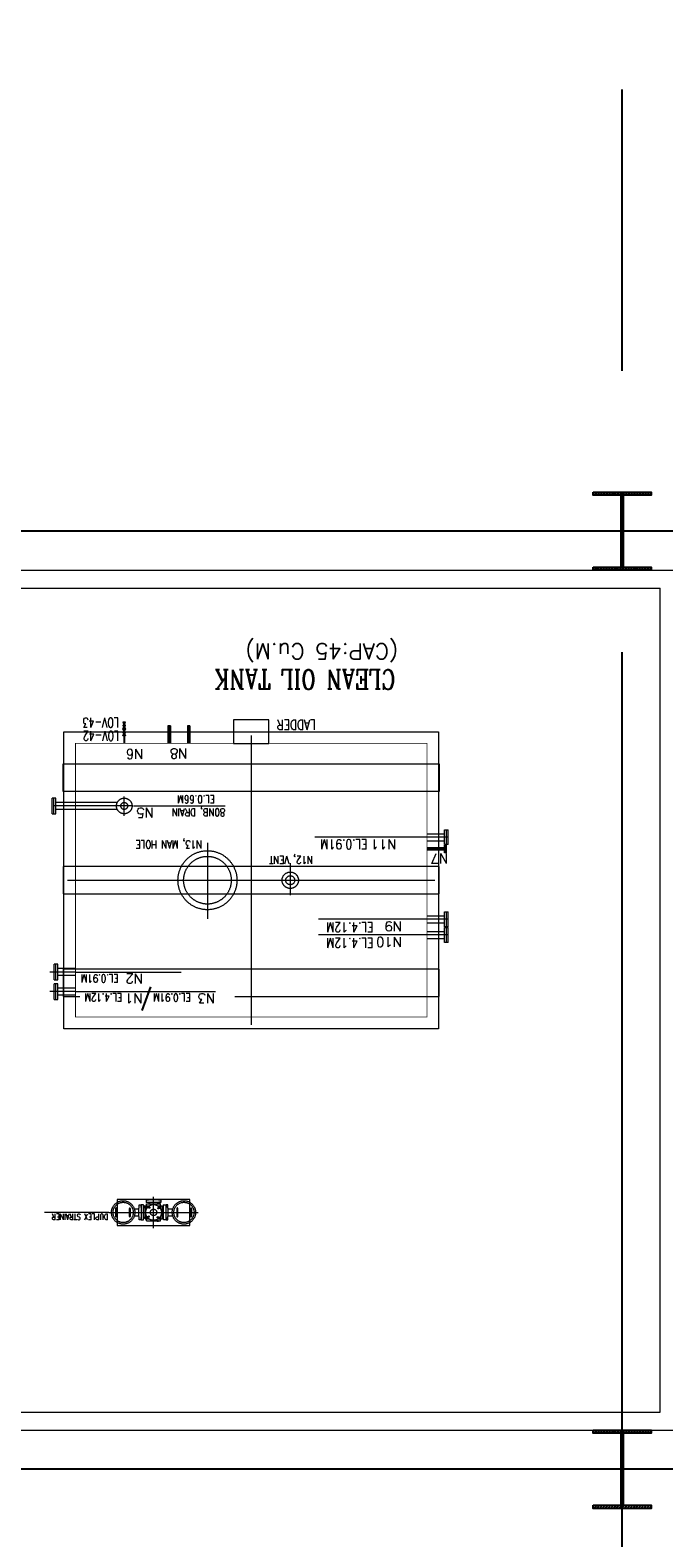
# Model space of a CAD drawing. Header units: inches. Extents: x 0 to 1544102, y -512776 to 23144100.
# Tile 19 of 256: x 28369 to 29383, y -137445 to -135034. Entities that reach past the tile are written whole.
import ezdxf

# ---------------------------------------------------------------- set-up
doc = ezdxf.new("R2010")
doc.units = ezdxf.units.IN
doc.header["$LTSCALE"] = 1800
doc.header["$MEASUREMENT"] = 0
for name, pattern in [('CENTER', [2, 1.25, -0.25, 0.25, -0.25]), ('CENTER2', [1.125, 0.75, -0.125, 0.125, -0.125]), ('HIDDEN', [0.375, 0.25, -0.125])]:
    doc.linetypes.add(name, pattern=pattern)
doc.layers.get('0').update_dxf_attribs({"color": 253, "lineweight": 9})
for name, color, linetype, lineweight in [('CEN', 2, 'CENTER', 15), ('CONCRETE', 145, 'Continuous', 15), ('EQUIP', 8, 'HIDDEN', 9)]:
    doc.layers.add(name, color=color, linetype=linetype, lineweight=lineweight)
for name, color, linetype in [('COL', 1, 'Continuous'), ('DIM', 4, 'Continuous'), ('GRID', 251, 'CENTER'), ('TEXT', 3, 'Continuous')]:
    doc.layers.add(name, color=color, linetype=linetype)
doc.styles.add('COMPLEX', font='complex')
doc.styles.add('ROMANS', font='romans.shx')

msp = doc.modelspace()

# ---------------------------------------------------------------- hatches: boundary and pattern name
at = {"layer": 'COL'}
h = msp.add_hatch(dxfattribs=at)
h.set_pattern_fill('ANSI31', color=8, scale=25, angle=180, style=0)
h.set_pattern_definition([(225, (-40684.5007, -150234.3734), (2.20970869, -2.20970869), [])])
h.paths.add_polyline_path([(29362.33, -135772.43), (29316.08, -135772.43), (29316.08, -135777.43), (29317.83, -135777.43), (29362.33, -135777.43)])
h.paths.add_polyline_path([(29316.08, -135772.43), (29269.83, -135772.43), (29269.83, -135777.43), (29316.08, -135777.43)])
h.paths.add_polyline_path([(29317.83, -135777.43), (29316.08, -135777.43), (29316.08, -135834.93), (29317.83, -135834.93)])
h.paths.add_polyline_path([(29316.08, -135777.43), (29314.33, -135777.43), (29314.33, -135834.93), (29316.08, -135834.93)])
h.paths.add_polyline_path([(29317.83, -135834.93), (29316.08, -135834.93), (29316.08, -135892.43), (29317.83, -135892.43)])
h.paths.add_polyline_path([(29316.08, -135834.93), (29314.33, -135834.93), (29314.33, -135892.43), (29316.08, -135892.43)])
h.paths.add_polyline_path([(29362.33, -135892.43), (29316.08, -135892.43), (29316.08, -135897.43), (29362.33, -135897.43)])
h.paths.add_polyline_path([(29316.08, -135892.43), (29314.33, -135892.43), (29269.83, -135892.43), (29269.83, -135897.43), (29316.08, -135897.43)])
h = msp.add_hatch(dxfattribs=at)
h.set_pattern_fill('ANSI31', color=8, scale=25, angle=180, style=0)
h.set_pattern_definition([(225, (-40684.5007, -151734.3734), (2.20970869, -2.20970869), [])])
h.paths.add_polyline_path([(29362.33, -137272.43), (29316.08, -137272.43), (29316.08, -137277.43), (29317.83, -137277.43), (29362.33, -137277.43)])
h.paths.add_polyline_path([(29316.08, -137272.43), (29269.83, -137272.43), (29269.83, -137277.43), (29316.08, -137277.43)])
h.paths.add_polyline_path([(29317.83, -137277.43), (29316.08, -137277.43), (29316.08, -137334.93), (29317.83, -137334.93)])
h.paths.add_polyline_path([(29316.08, -137277.43), (29314.33, -137277.43), (29314.33, -137334.93), (29316.08, -137334.93)])
h.paths.add_polyline_path([(29317.83, -137334.93), (29316.08, -137334.93), (29316.08, -137392.43), (29317.83, -137392.43)])
h.paths.add_polyline_path([(29316.08, -137334.93), (29314.33, -137334.93), (29314.33, -137392.43), (29316.08, -137392.43)])
h.paths.add_polyline_path([(29362.33, -137392.43), (29316.08, -137392.43), (29316.08, -137397.43), (29362.33, -137397.43)])
h.paths.add_polyline_path([(29316.08, -137392.43), (29314.33, -137392.43), (29269.83, -137392.43), (29269.83, -137397.43), (29316.08, -137397.43)])

# ---------------------------------------------------------------- linework, layer by layer
at = {"color": 8, "ltscale": 200}
msp.add_line((28494.52, -136924.25), (28391.68, -136924.25), dxfattribs=at)
at = {"color": 8, "linetype": 'HIDDEN', "ltscale": 2}
msp.add_lwpolyline([(29023.33, -136250.93), (28421.33, -136250.93), (28421.33, -136207.18), (29023.33, -136207.18)], close=True, dxfattribs=at)
at = {"layer": 'CEN', "color": 8}
for p, q in [((29316.08, -135772.43), (29316.08, -135897.43)), ((29340.02, -135834.93), (29292.13, -135834.93)), ((28591.08, -136146.17), (28591.08, -136174.31)), ((28622.33, -136146.17), (28622.33, -136174.31)), ((28722.33, -136161.81), (28722.33, -136624.31)), ((29037.81, -136324.31), (28999.08, -136324.31)), ((28652.33, -136333.24), (28652.33, -136454.87)), ((29031.72, -136343.06), (29003.58, -136343.06)), ((28784.83, -136365.53), (28784.83, -136417.1)), ((28428.58, -136393.06), (29016.08, -136393.06)), ((29037.81, -136455.56), (28999.08, -136455.56)), ((29037.81, -136480.56), (28999.08, -136480.56)), ((28559.42, -136932.07), (28557.21, -136929.85)), ((28557.21, -136932.07), (28559.42, -136929.85)), ((28558.26, -136917.59), (28560.47, -136915.38)), ((28558.26, -136915.38), (28560.47, -136917.59)), ((28572.73, -136916.43), (28574.95, -136918.64)), ((28574.95, -136916.43), (28572.73, -136918.64)), ((28573.9, -136930.9), (28571.68, -136933.11)), ((28573.9, -136933.11), (28571.68, -136930.9)), ((29316.08, -137272.43), (29316.08, -137397.43)), ((29340.02, -137334.93), (29292.13, -137334.93))]:
    msp.add_line(p, q, dxfattribs=at)
at = {"layer": 'CEN', "color": 8, "linetype": 'CENTER2'}
for p, q in [((28531.45, -136274.31), (28406.18, -136274.31)), ((28566.08, -136949.25), (28566.08, -136899.25)), ((28566.08, -136900.25), (28566.08, -136899.73)), ((28494.52, -136924.25), (28637.64, -136924.25))]:
    msp.add_line(p, q, dxfattribs=at)
at = {"layer": 'CEN', "color": 8, "linetype": 'CENTER2', "ltscale": 200}
msp.add_line((28519.2, -136290.15), (28519.2, -136259.04), dxfattribs=at)
at = {"layer": 'CEN', "color": 8, "linetype": 'Continuous'}
msp.add_line((28533.87, -136274.31), (28680.73, -136274.31), dxfattribs=at)
at = {"layer": 'CEN', "color": 8, "linetype": 'Continuous', "ltscale": 200}
for p, q in [((28999.08, -136324.31), (28824.03, -136324.31)), ((28999.08, -136455.56), (28830.01, -136455.56)), ((28999.08, -136480.56), (28830.01, -136480.56)), ((28441.14, -136539.93), (28610.2, -136539.93)), ((28441.14, -136571.18), (28665.02, -136571.18))]:
    msp.add_line(p, q, dxfattribs=at)
at = {"layer": 'CEN', "color": 8, "ltscale": 0.5}
for p, q in [((28441.14, -136539.93), (28400.17, -136539.93)), ((28441.14, -136571.18), (28400.17, -136571.18))]:
    msp.add_line(p, q, dxfattribs=at)
at = {"layer": 'CEN', "color": 8, "linetype": 'CENTER', "ltscale": 10}
msp.add_line((56422.41, -137334.94), (24413.08, -137334.94), dxfattribs=at)
at = {"layer": 'CEN', "color": 8, "linetype": 'HIDDEN', "ltscale": 2}
msp.add_lwpolyline([(29023.33, -136371.18), (28421.33, -136371.18), (28421.33, -136414.93), (29023.33, -136414.93)], close=True, dxfattribs=at)
msp.add_lwpolyline([(28696.4, -136578.93), (29023.33, -136578.93), (29023.33, -136535.18), (28421.33, -136535.18), (28421.33, -136578.93), (28447.97, -136578.93)], dxfattribs=at)
at = {"layer": 'CEN', "color": 8, "ltscale": 0.25}
for centre in [(28517.45, -136924.25), (28614.7, -136924.25)]:
    msp.add_circle(centre, 16.21, dxfattribs=at)
at = {"layer": 'COL', "color": 8}
for points in [[(29269.83, -135772.43), (29362.33, -135772.43), (29362.33, -135777.43), (29269.83, -135777.43)], [(29314.33, -135777.43), (29317.83, -135777.43), (29317.83, -135892.43), (29314.33, -135892.43)], [(29269.83, -135892.43), (29362.33, -135892.43), (29362.33, -135897.43), (29269.83, -135897.43)], [(29269.83, -137272.43), (29362.33, -137272.43), (29362.33, -137277.43), (29269.83, -137277.43)], [(29314.33, -137277.43), (29317.83, -137277.43), (29317.83, -137392.43), (29314.33, -137392.43)], [(29269.83, -137392.43), (29362.33, -137392.43), (29362.33, -137397.43), (29269.83, -137397.43)]]:
    msp.add_lwpolyline(points, close=True, dxfattribs=at)
at = {"layer": 'CONCRETE', "color": 8}
for p, q in [((26601.7, -135897.43), (29405.45, -135897.43)), ((26630.45, -135926.18), (29376.7, -135926.18)), ((29376.7, -137243.68), (29376.7, -135926.18)), ((26630.45, -137243.68), (29376.7, -137243.68)), ((26601.7, -137272.43), (29405.45, -137272.43))]:
    msp.add_line(p, q, dxfattribs=at)
msp.add_lwpolyline([(28422.33, -136155.56), (29022.33, -136155.56), (29022.33, -136630.56), (28422.33, -136630.56)], close=True, dxfattribs=at)
at = {"layer": 'CONCRETE', "color": 8, "ltscale": 200}
msp.add_lwpolyline([(28624.33, -136903.5), (28507.83, -136903.5), (28507.83, -136945), (28624.33, -136945)], close=True, dxfattribs=at)
at = {"layer": 'DIM', "color": 8, "ltscale": 200}
msp.add_line((28519.2, -136140.38), (28519.2, -136174.31), dxfattribs=at)
at = {"layer": 'EQUIP', "color": 8}
for p, q in [((28517.08, -136151.3), (28521.33, -136140.38)), ((28517.08, -136140.38), (28521.33, -136151.3)), ((28521.33, -136140.38), (28517.08, -136140.38)), ((28521.33, -136151.3), (28517.08, -136151.3)), ((28521.33, -136151.3), (28517.08, -136151.3)), ((28517.08, -136151.3), (28521.33, -136162.22)), ((28517.08, -136162.22), (28521.33, -136151.3)), ((28589.02, -136146.17), (28589.02, -136174.31)), ((28593.14, -136146.17), (28589.02, -136146.17)), ((28593.14, -136146.17), (28593.14, -136174.31)), ((28620.27, -136146.17), (28620.27, -136174.31)), ((28624.39, -136146.17), (28620.27, -136146.17)), ((28624.39, -136146.17), (28624.39, -136174.31)), ((28521.33, -136162.22), (28517.08, -136162.22)), ((28409.75, -136261.81), (28403.66, -136261.81)), ((28507.76, -136268.75), (28409.75, -136268.75)), ((28507.76, -136268.75), (28476.91, -136268.75)), ((28403.66, -136286.81), (28409.75, -136286.81)), ((28422.53, -136279.86), (28409.86, -136279.86)), ((28507.76, -136279.86), (28419.2, -136279.86)), ((29003.52, -136318.75), (29031.72, -136318.75)), ((29031.72, -136312.43), (29037.81, -136312.43)), ((29031.72, -136336.18), (29031.72, -136312.43)), ((29034.77, -136336.18), (29034.77, -136312.43)), ((29037.81, -136336.18), (29037.81, -136312.43)), ((29003.52, -136329.87), (29031.72, -136329.87)), ((29031.72, -136341), (29003.58, -136341)), ((29031.72, -136345.12), (29003.58, -136345.12)), ((29037.81, -136336.18), (29031.72, -136336.18)), ((29031.72, -136337.12), (29034.77, -136337.12)), ((29031.72, -136349), (29031.72, -136337.12)), ((29034.77, -136349), (29031.72, -136349)), ((29033.24, -136349), (29033.24, -136337.12)), ((29034.77, -136349), (29034.77, -136337.12)), ((29031.72, -136443.68), (29037.81, -136443.68)), ((29031.72, -136467.43), (29031.72, -136443.68)), ((29034.77, -136467.43), (29034.77, -136443.68)), ((29037.81, -136467.43), (29037.81, -136443.68)), ((29003.52, -136450), (29031.72, -136450)), ((29003.52, -136461.12), (29031.72, -136461.12)), ((29037.81, -136467.43), (29031.72, -136467.43)), ((29031.72, -136468.68), (29037.81, -136468.68)), ((29031.72, -136492.43), (29031.72, -136468.68)), ((29034.77, -136492.43), (29034.77, -136468.68)), ((29037.81, -136492.43), (29037.81, -136468.68)), ((29003.52, -136475), (29031.72, -136475)), ((29003.52, -136486.12), (29031.72, -136486.12)), ((29037.81, -136492.43), (29031.72, -136492.43)), ((28406.84, -136552.43), (28406.84, -136527.43)), ((28412.94, -136527.43), (28406.84, -136527.43)), ((28409.89, -136552.43), (28409.89, -136527.43)), ((28412.94, -136552.43), (28412.94, -136527.43)), ((28441.14, -136534.37), (28412.94, -136534.37)), ((28406.84, -136552.43), (28412.94, -136552.43)), ((28406.84, -136583.68), (28406.84, -136558.68)), ((28412.94, -136558.68), (28406.84, -136558.68)), ((28409.89, -136583.68), (28409.89, -136558.68)), ((28441.14, -136545.5), (28412.94, -136545.5)), ((28412.94, -136583.68), (28412.94, -136558.68)), ((28441.14, -136565.62), (28412.94, -136565.62)), ((28406.84, -136583.68), (28412.94, -136583.68)), ((28441.14, -136576.75), (28412.94, -136576.75)), ((28558.14, -136904.37), (28554.14, -136904.37)), ((28554.14, -136904.37), (28554.14, -136907.75)), ((28574.02, -136904), (28558.14, -136904)), ((28558.14, -136904), (28558.14, -136904.37)), ((28574.02, -136904.37), (28574.02, -136904)), ((28578.02, -136904.37), (28574.02, -136904.37)), ((28578.02, -136907.75), (28578.02, -136904.37)), ((28535.36, -136918.69), (28542.45, -136918.69)), ((28535.36, -136929.8), (28542.45, -136929.8)), ((28546.45, -136916.31), (28546.2, -136916.31)), ((28546.2, -136916.31), (28546.2, -136932.18)), ((28549.95, -136912.31), (28546.45, -136912.31)), ((28546.45, -136912.31), (28546.45, -136916.31)), ((28549.95, -136936.18), (28549.95, -136912.31)), ((28549.95, -136913.16), (28550.76, -136913.16)), ((28549.95, -136914.66), (28550.76, -136914.66)), ((28550.92, -136916.31), (28552.05, -136916.31)), ((28552.05, -136915.09), (28552.55, -136915.09)), ((28552.05, -136916.23), (28552.55, -136916.23)), ((28552.55, -136913.84), (28558.92, -136913.84)), ((28552.55, -136934.65), (28552.55, -136913.84)), ((28554.14, -136907.75), (28578.02, -136907.75)), ((28555.02, -136910.69), (28577.13, -136910.69)), ((28555.02, -136918.14), (28555.02, -136910.69)), ((28555.38, -136908.55), (28555.38, -136907.75)), ((28556.88, -136908.55), (28556.88, -136907.75)), ((28557.44, -136908.15), (28557.64, -136908.15)), ((28557.44, -136908.15), (28557.64, -136908.15)), ((28558.8, -136910.19), (28558.8, -136910.69)), ((28559.04, -136910.19), (28559.04, -136909.55)), ((28559.93, -136910.19), (28559.93, -136910.69)), ((28573.12, -136910.19), (28573.12, -136909.55)), ((28573.24, -136913.84), (28579.6, -136913.84)), ((28573.27, -136910.19), (28573.27, -136910.69)), ((28574.41, -136910.19), (28574.41, -136910.69)), ((28574.71, -136908.15), (28574.52, -136908.15)), ((28575.28, -136908.55), (28575.28, -136907.75)), ((28576.77, -136908.55), (28576.77, -136907.75)), ((28577.13, -136918.14), (28577.13, -136910.69)), ((28579.6, -136934.65), (28579.6, -136913.84)), ((28580.11, -136915.09), (28579.6, -136915.09)), ((28580.11, -136916.23), (28579.6, -136916.23)), ((28581.24, -136916.31), (28580.11, -136916.31)), ((28582.2, -136913.16), (28581.4, -136913.16)), ((28582.2, -136914.66), (28581.4, -136914.66)), ((28582.2, -136936.18), (28582.2, -136912.31)), ((28582.2, -136912.31), (28585.7, -136912.31)), ((28585.7, -136912.31), (28585.7, -136916.31)), ((28585.7, -136916.31), (28585.95, -136916.31)), ((28585.95, -136916.31), (28585.95, -136932.18)), ((28589.7, -136918.69), (28596.8, -136918.69)), ((28589.7, -136929.8), (28596.8, -136929.8)), ((28546.2, -136932.18), (28546.45, -136932.18)), ((28546.45, -136932.18), (28546.45, -136936.18)), ((28546.45, -136936.18), (28549.95, -136936.18)), ((28550.92, -136932.18), (28552.05, -136932.18)), ((28552.05, -136932.26), (28552.55, -136932.26)), ((28552.05, -136933.4), (28552.55, -136933.4)), ((28552.55, -136934.65), (28558.92, -136934.65)), ((28555.02, -136937.8), (28555.02, -136930.35)), ((28555.02, -136937.8), (28577.13, -136937.8)), ((28558.8, -136938.3), (28558.8, -136937.8)), ((28559.93, -136938.3), (28559.93, -136937.8)), ((28572.22, -136938.3), (28572.22, -136937.8)), ((28573.24, -136934.65), (28579.6, -136934.65)), ((28573.36, -136938.3), (28573.36, -136937.8)), ((28577.13, -136937.8), (28577.13, -136930.35)), ((28580.11, -136932.26), (28579.6, -136932.26)), ((28580.11, -136933.4), (28579.6, -136933.4)), ((28581.24, -136932.18), (28580.11, -136932.18)), ((28585.7, -136936.18), (28582.2, -136936.18)), ((28585.95, -136932.18), (28585.7, -136932.18)), ((28585.7, -136932.18), (28585.7, -136936.18))]:
    msp.add_line(p, q, dxfattribs=at)
at = {"layer": 'EQUIP', "color": 8, "ltscale": 1.25}
for p, q in [((28403.66, -136286.81), (28403.66, -136261.81)), ((28406.7, -136286.81), (28406.7, -136261.81)), ((28409.75, -136286.81), (28409.75, -136261.81))]:
    msp.add_line(p, q, dxfattribs=at)
at = {"layer": 'EQUIP', "color": 8, "linetype": 'Continuous'}
msp.add_lwpolyline([(28750.45, -136174.31), (28750.45, -136136.81), (28694.2, -136136.81), (28694.2, -136174.31)], close=True, dxfattribs=at)
at = {"layer": 'EQUIP', "color": 8, "linetype": 'Continuous', "ltscale": 2, "const_width": 1.25}
msp.add_lwpolyline([(28441.08, -136174.31), (29003.58, -136174.31), (29003.58, -136611.81), (28441.08, -136611.81)], close=True, dxfattribs=at)
at = {"layer": 'EQUIP', "color": 8}
for points in [[(28506.53, -136917.8, 1), (28505.17, -136917.8), (28505.17, -136930.69, 1), (28506.53, -136930.69)], [(28527.4, -136917.8, -1), (28528.76, -136917.8), (28528.76, -136930.69, -1), (28527.4, -136930.69)], [(28604.76, -136917.8, 1), (28603.4, -136917.8), (28603.4, -136930.69, 1), (28604.76, -136930.69)], [(28625.62, -136917.8, -1), (28626.98, -136917.8), (28626.98, -136930.69, -1), (28625.62, -136930.69)]]:
    msp.add_lwpolyline(points, format="xyb", close=True, dxfattribs=at)
for points in [[(28543.2, -136931), (28542.45, -136931), (28542.45, -136917.5), (28543.2, -136917.5), (28543.2, -136912.31), (28545.95, -136912.31), (28545.95, -136916.31), (28546.2, -136916.31), (28546.2, -136932.18), (28545.95, -136932.18), (28545.95, -136936.18), (28543.2, -136936.18), (28543.2, -136931)], [(28588.95, -136931), (28589.7, -136931), (28589.7, -136917.5), (28588.95, -136917.5), (28588.95, -136912.31), (28586.2, -136912.31), (28586.2, -136916.31), (28585.95, -136916.31), (28585.95, -136932.18), (28586.2, -136932.18), (28586.2, -136936.18), (28588.95, -136936.18), (28588.95, -136931)]]:
    msp.add_lwpolyline(points, dxfattribs=at)
for points in [[(28549.95, -136912.6), (28550.76, -136912.6), (28550.76, -136915.22), (28549.95, -136915.22)], [(28552.55, -136914.6), (28552.05, -136914.6), (28552.05, -136916.73), (28552.55, -136916.73)], [(28554.82, -136908.55), (28554.82, -136907.75), (28557.44, -136907.75), (28557.44, -136908.55)], [(28560.43, -136910.69), (28560.43, -136910.19), (28558.3, -136910.19), (28558.3, -136910.69)], [(28572.77, -136910.69), (28572.77, -136910.19), (28574.9, -136910.19), (28574.9, -136910.69)], [(28577.34, -136908.55), (28577.34, -136907.75), (28574.71, -136907.75), (28574.71, -136908.55)], [(28579.6, -136914.6), (28580.11, -136914.6), (28580.11, -136916.73), (28579.6, -136916.73)], [(28582.2, -136912.6), (28581.4, -136912.6), (28581.4, -136915.22), (28582.2, -136915.22)], [(28552.55, -136933.9), (28552.05, -136933.9), (28552.05, -136931.77), (28552.55, -136931.77)], [(28560.43, -136937.8), (28560.43, -136938.3), (28558.3, -136938.3), (28558.3, -136937.8)], [(28571.73, -136937.8), (28571.73, -136938.3), (28573.86, -136938.3), (28573.86, -136937.8)], [(28579.6, -136933.9), (28580.11, -136933.9), (28580.11, -136931.77), (28579.6, -136931.77)]]:
    msp.add_lwpolyline(points, close=True, dxfattribs=at)
for centre, radius in [((28519.2, -136145.84), 1.6), ((28519.2, -136156.76), 1.6), ((28519.2, -136274.31), 12.5), ((28519.2, -136274.31), 5.56), ((28519.2, -136274.31), 5.56), ((28517.45, -136924.25), 18.75), ((28614.7, -136924.25), 18.75), ((28566.08, -136924.25), 12.63), ((28558.32, -136930.96), 0.943), ((28559.37, -136916.49), 0.943), ((28566.08, -136924.25), 5.14), ((28573.84, -136917.53), 0.943), ((28572.79, -136932.01), 0.943)]:
    msp.add_circle(centre, radius, dxfattribs=at)
at = {"layer": 'EQUIP', "color": 8, "ltscale": 0.5}
msp.add_circle((28519.2, -136274.31), 12.5, dxfattribs=at)
at = {"layer": 'EQUIP', "color": 8, "ltscale": 100}
for centre, radius in [((28652.33, -136393.06), 47.19), ((28784.83, -136393.06), 13.12)]:
    msp.add_circle(centre, radius, dxfattribs=at)
at = {"layer": 'EQUIP', "color": 8, "linetype": 'HIDDEN'}
for centre, radius in [((28652.33, -136393.06), 38.12), ((28784.83, -136393.06), 7.14)]:
    msp.add_circle(centre, radius, dxfattribs=at)
at = {"layer": 'EQUIP', "color": 8}
for centre, radius, start, end in [((28551.17, -136915.11), 1.22, 185.07015, 257.98203), ((28557.64, -136909.55), 1.4, 0, 90), ((28574.52, -136909.55), 1.4, 90, 180), ((28580.98, -136915.11), 1.22, 282.01797, 354.92985), ((28551.17, -136933.38), 1.22, 102.01797, 174.92985), ((28580.98, -136933.38), 1.22, 5.07015, 77.98203)]:
    msp.add_arc(centre, radius, start, end, dxfattribs=at)
at = {"layer": 'GRID', "color": 8}
for p, q in [((29316.08, -145478.63), (29316.08, -135033.82)), ((29753.58, -135834.93), (24341.08, -135834.93)), ((41228.58, -137334.93), (24341.08, -137334.93))]:
    msp.add_line(p, q, dxfattribs=at)
at = {"layer": 'TEXT', "color": 8}
msp.add_line((28547.73, -136601.33), (28561.69, -136563.56), dxfattribs=at)

# ---------------------------------------------------------------- texts
for s, height, style, p in [('(CAP:45 Cu.M)', 25, 'ROMANS', (28957.58, -136014.46)), ('N8', 15.625, 'COMPLEX', (28620.41, -136182.55)), ('N6', 15.625, 'COMPLEX', (28549.97, -136183.44)), ('N5', 15.625, 'COMPLEX', (28566.64, -136277.27)), ('N11', 15.625, 'COMPLEX', (28954.98, -136327.78)), ('N7', 15.625, 'COMPLEX', (29037.82, -136350.5)), ('N9', 15.625, 'COMPLEX', (28963.8, -136459.03)), ('N10', 15.625, 'COMPLEX', (28963.8, -136484.03)), ('N2', 15.625, 'COMPLEX', (28549.45, -136542.78)), ('N1', 15.625, 'COMPLEX', (28548.66, -136573.97)), ('N3', 15.625, 'COMPLEX', (28664.87, -136574))]:
    msp.add_text(s, height=height, rotation=180, dxfattribs=dict(at, style=style)).set_placement(p)
for s, height, style, width, p in [('CLEAN OIL TANK', 31.25, 'COMPLEX', 0.8, (28953.24, -136056.49)), ('LOV-43', 15.625, 'ROMANS', 0.7, (28510.52, -136133.39)), ('LOV-42', 15.625, 'ROMANS', 0.7, (28510.89, -136154.46)), ('LADDER', 15.625, 'ROMANS', 0.8, (28825.94, -136136.72)), ('80NB, DRAIN', 12.5, 'ROMANS', 0.8, (28680.81, -136278.17)), ('EL.0.66M', 12.5, 'ROMANS', 0.8, (28664.51, -136257.5)), ('N13, MAN HOLE', 12.5, 'COMPLEX', 0.8, (28643.79, -136329.72)), ('N12, VENT', 12.5, 'COMPLEX', 0.8, (28821.02, -136354.57)), ('EL.0.91M', 15.625, 'ROMANS', 0.8, (28908.48, -136327.79)), ('EL.4.12M', 15.625, 'ROMANS', 0.8, (28918.01, -136460.54)), ('EL.4.12M', 15.625, 'ROMANS', 0.8, (28918.01, -136485.54)), ('EL.0.91M', 12.5, 'ROMANS', 0.8, (28510.1, -136543.89)), ('EL.4.12M', 12.5, 'ROMANS', 0.8, (28515.86, -136574.44)), ('EL.0.91M', 12.5, 'ROMANS', 0.8, (28625.69, -136574.44)), ('DUPLEX STRAINER', 9.375, 'ROMANS', 0.8, (28493.56, -136926.64))]:
    msp.add_text(s, height=height, rotation=180, dxfattribs=dict(at, style=style, width=width)).set_placement(p)

doc.saveas('drawing.dxf')
